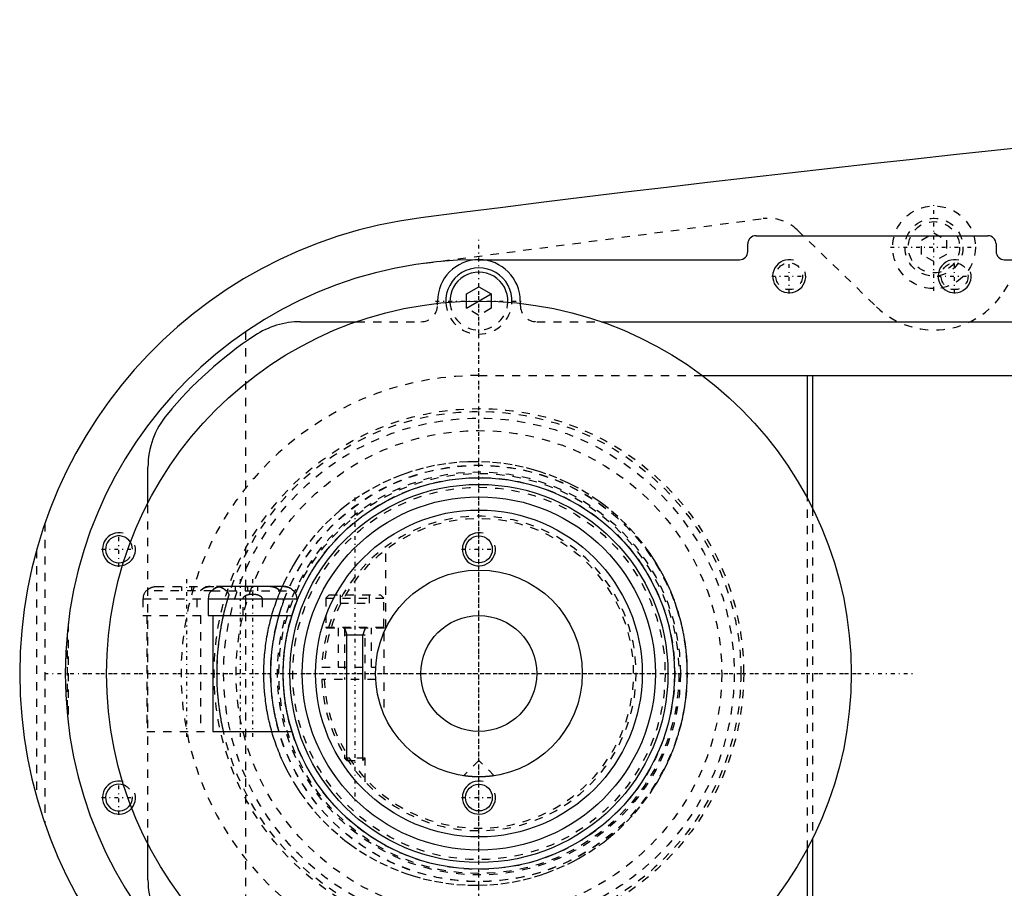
# Model space of a CAD drawing. Extents: x -906 to 181, y -120 to 120.
# Tile 2 of 7: x -906 to -786, y -26 to 79. Entities that reach past the tile are written whole.
import ezdxf

# ---------------------------------------------------------------- set-up
doc = ezdxf.new("R2010")
doc.units = 0
doc.linetypes.add('CENTER', pattern=[1.5, 0.45, -0.5, 0.05, -0.5])
doc.linetypes.add('DASHED', pattern=[2, 1, -1])
for name, color, linetype in [('AM_0', 7, 'CONTINUOUS'), ('AM_10', 7, 'CONTINUOUS'), ('AM_3', 7, 'DASHED'), ('AM_7', 7, 'CENTER')]:
    doc.layers.add(name, color=color, linetype=linetype)

msp = doc.modelspace()

# ---------------------------------------------------------------- linework, layer by layer
at = {"layer": 'AM_0', "color": 7, "linetype": 'CONTINUOUS'}
for p, q in [((-816.5, 52.9), (-788.5, 52.9)), ((-817.5, 51), (-817.5, 51.9)), ((-787.5, 51.9), (-787.5, 51)), ((-850, 50), (-818.5, 50)), ((-786.5, 50), (-680, 50)), ((-851.5, 45.87), (-850, 46.73)), ((-850, 46.73), (-848.5, 45.87)), ((-851.5, 44.97), (-851.5, 45.87)), ((-848.5, 45.87), (-848.5, 44.97)), ((-855, 44.72), (-855, 45)), ((-845, 45), (-845, 44.72)), ((-871.56, 42.5), (-864.79, 42.5)), ((-835.21, 42.5), (-717, 42.5)), ((-823, 36), (-751.33, 36)), ((-810.3, 21.18), (-810.3, 36)), ((-809.7, 36), (-809.7, 20.03)), ((-890, 20.62), (-890, 24.92)), ((-882.26, 10), (-882.34, 10)), ((-882.26, 10), (-882.24, 10.03)), ((-873.58, 10.5), (-881.12, 10.5)), ((-872.36, 10), (-872.44, 10)), ((-882.73, 9), (-882.73, 7)), ((-882.73, 9), (-871.98, 9)), ((-871.98, 8.74), (-871.98, 9)), ((-882.73, 7), (-872.59, 7)), ((-882.15, 7), (-882.15, -7)), ((-882.15, -7), (-872.59, -7)), ((-809.7, -20.03), (-809.7, -36)), ((-890, -24.92), (-890, -20.62)), ((-810.3, -36), (-810.3, -21.18))]:
    msp.add_line(p, q, dxfattribs=at)
for points in [[(-881.12, 10.5, 0), (-881.15, 10.5, 0), (-881.22, 10.5, 0), (-881.29, 10.49, 0), (-881.33, 10.49, 0), (-881.37, 10.48, 0), (-881.44, 10.47, 0), (-881.51, 10.45, 0), (-881.58, 10.43, 0), (-881.65, 10.41, 0), (-881.71, 10.38, 0), (-881.74, 10.37, 0), (-881.77, 10.36, 0), (-881.84, 10.33, 0), (-881.9, 10.29, 0), (-881.96, 10.25, 0), (-882.02, 10.21, 0), (-882.08, 10.17, 0), (-882.11, 10.14, 0), (-882.14, 10.12, 0), (-882.19, 10.07, 0), (-882.24, 10.03, 0), (-882.26, 10, 0)], [(-882.06, 10.19, 0), (-882.04, 10.2, 0), (-881.99, 10.24, 0), (-881.94, 10.27, 0), (-881.92, 10.28, 0), (-881.89, 10.3, 0), (-881.84, 10.32, 0), (-881.79, 10.35, 0), (-881.74, 10.37, 0), (-881.69, 10.39, 0), (-881.64, 10.41, 0), (-881.62, 10.42, 0), (-881.59, 10.43, 0), (-881.54, 10.44, 0), (-881.48, 10.46, 0), (-881.42, 10.47, 0), (-881.37, 10.48, 0), (-881.31, 10.49, 0), (-881.28, 10.49, 0), (-881.26, 10.49, 0), (-881.2, 10.5, 0), (-881.15, 10.5, 0), (-881.12, 10.5, 0)], [(-873.58, 10.5, 0), (-873.55, 10.5, 0), (-873.48, 10.5, 0), (-873.41, 10.49, 0), (-873.37, 10.49, 0), (-873.33, 10.48, 0), (-873.26, 10.47, 0), (-873.19, 10.45, 0), (-873.12, 10.43, 0), (-873.05, 10.41, 0), (-872.99, 10.38, 0), (-872.96, 10.37, 0), (-872.93, 10.36, 0), (-872.86, 10.33, 0), (-872.8, 10.29, 0), (-872.74, 10.25, 0), (-872.68, 10.21, 0), (-872.62, 10.17, 0), (-872.59, 10.14, 0), (-872.56, 10.12, 0), (-872.51, 10.07, 0), (-872.46, 10.03, 0), (-872.44, 10, 0)], [(-872.44, 10, 0), (-872.46, 10.03, 0), (-872.51, 10.07, 0), (-872.56, 10.12, 0), (-872.59, 10.14, 0), (-872.62, 10.17, 0), (-872.68, 10.21, 0), (-872.74, 10.25, 0), (-872.8, 10.29, 0), (-872.86, 10.33, 0), (-872.93, 10.36, 0), (-872.96, 10.37, 0), (-872.99, 10.38, 0), (-873.05, 10.41, 0), (-873.12, 10.43, 0), (-873.19, 10.45, 0), (-873.26, 10.47, 0), (-873.33, 10.48, 0), (-873.37, 10.49, 0), (-873.41, 10.49, 0), (-873.48, 10.5, 0), (-873.55, 10.5, 0), (-873.58, 10.5, 0)], [(-850, -12.5, 0), (-850.01, -12.5, 0), (-850.04, -12.5, 0), (-850.07, -12.5, 0), (-850.08, -12.5, 0), (-850.1, -12.5, 0), (-850.12, -12.5, 0), (-850.15, -12.5, 0), (-850.18, -12.5, 0), (-850.2, -12.5, 0), (-850.23, -12.5, 0), (-850.25, -12.5, 0), (-850.26, -12.5, 0), (-850.29, -12.5, 0), (-850.31, -12.5, 0), (-850.34, -12.5, 0), (-850.37, -12.49, 0), (-850.4, -12.49, 0), (-850.41, -12.49, 0), (-850.42, -12.49, 0), (-850.45, -12.49, 0), (-850.48, -12.49, 0), (-850.49, -12.49, 0), (-850.51, -12.49, 0), (-850.53, -12.49, 0), (-850.56, -12.49, 0), (-850.57, -12.49, 0), (-850.59, -12.49, 0), (-850.61, -12.48, 0), (-850.64, -12.48, 0), (-850.67, -12.48, 0), (-850.69, -12.48, 0), (-850.72, -12.48, 0), (-850.73, -12.48, 0), (-850.74, -12.48, 0), (-850.77, -12.48, 0), (-850.8, -12.47, 0), (-850.82, -12.47, 0), (-850.85, -12.47, 0), (-850.87, -12.47, 0), (-850.88, -12.47, 0), (-850.9, -12.47, 0), (-850.92, -12.47, 0), (-850.94, -12.46, 0), (-850.97, -12.46, 0), (-850.99, -12.46, 0), (-851.01, -12.46, 0), (-851.03, -12.46, 0), (-851.04, -12.46, 0), (-851.06, -12.45, 0), (-851.08, -12.45, 0), (-851.1, -12.45, 0), (-851.13, -12.45, 0), (-851.15, -12.45, 0), (-851.16, -12.45, 0), (-851.17, -12.45, 0), (-851.19, -12.44, 0), (-851.21, -12.44, 0), (-851.23, -12.44, 0), (-851.25, -12.44, 0), (-851.27, -12.44, 0), (-851.28, -12.43, 0), (-851.29, -12.43, 0), (-851.31, -12.43, 0), (-851.33, -12.43, 0), (-851.34, -12.43, 0), (-851.34, -12.43, 0), (-851.36, -12.43, 0), (-851.38, -12.42, 0), (-851.39, -12.42, 0), (-851.4, -12.42, 0), (-851.41, -12.42, 0), (-851.43, -12.42, 0), (-851.45, -12.42, 0), (-851.46, -12.41, 0), (-851.48, -12.41, 0), (-851.49, -12.41, 0), (-851.5, -12.41, 0), (-851.51, -12.41, 0), (-851.53, -12.41, 0), (-851.54, -12.4, 0), (-851.56, -12.4, 0), (-851.57, -12.4, 0), (-851.58, -12.4, 0), (-851.59, -12.4, 0), (-851.6, -12.4, 0), (-851.61, -12.4, 0), (-851.63, -12.39, 0), (-851.64, -12.39, 0), (-851.65, -12.39, 0), (-851.66, -12.39, 0), (-851.67, -12.39, 0), (-851.68, -12.39, 0), (-851.69, -12.39, 0), (-851.7, -12.38, 0), (-851.71, -12.38, 0), (-851.72, -12.38, 0), (-851.73, -12.38, 0), (-851.73, -12.38, 0), (-851.74, -12.38, 0), (-851.75, -12.38, 0), (-851.76, -12.38, 0), (-851.77, -12.37, 0), (-851.78, -12.37, 0), (-851.78, -12.37, 0), (-851.78, -12.37, 0), (-851.79, -12.37, 0), (-851.8, -12.37, 0), (-851.8, -12.37, 0), (-851.81, -12.37, 0), (-851.81, -12.37, 0), (-851.82, -12.37, 0), (-851.82, -12.37, 0), (-851.82, -12.37, 0), (-851.83, -12.37, 0), (-851.83, -12.36, 0), (-851.84, -12.36, 0), (-851.84, -12.36, 0), (-851.84, -12.36, 0), (-851.85, -12.36, 0), (-851.85, -12.36, 0), (-851.85, -12.36, 0), (-851.85, -12.36, 0), (-851.86, -12.36, 0), (-851.86, -12.36, 0), (-851.86, -12.36, 0), (-851.86, -12.36, 0), (-851.86, -12.36, 0), (-851.86, -12.36, 0), (-851.86, -12.36, 0), (-851.86, -12.36, 0)], [(-848.14, -12.36, 0), (-848.14, -12.36, 0), (-848.14, -12.36, 0), (-848.14, -12.36, 0), (-848.14, -12.36, 0), (-848.14, -12.36, 0), (-848.14, -12.36, 0), (-848.14, -12.36, 0), (-848.15, -12.36, 0), (-848.15, -12.36, 0), (-848.15, -12.36, 0), (-848.15, -12.36, 0), (-848.16, -12.36, 0), (-848.16, -12.36, 0), (-848.16, -12.36, 0), (-848.17, -12.36, 0), (-848.17, -12.37, 0), (-848.18, -12.37, 0), (-848.18, -12.37, 0), (-848.18, -12.37, 0), (-848.19, -12.37, 0), (-848.19, -12.37, 0), (-848.2, -12.37, 0), (-848.2, -12.37, 0), (-848.21, -12.37, 0), (-848.22, -12.37, 0), (-848.22, -12.37, 0), (-848.22, -12.37, 0), (-848.23, -12.37, 0), (-848.24, -12.38, 0), (-848.25, -12.38, 0), (-848.26, -12.38, 0), (-848.27, -12.38, 0), (-848.27, -12.38, 0), (-848.28, -12.38, 0), (-848.29, -12.38, 0), (-848.3, -12.38, 0), (-848.31, -12.39, 0), (-848.32, -12.39, 0), (-848.33, -12.39, 0), (-848.34, -12.39, 0), (-848.35, -12.39, 0), (-848.36, -12.39, 0), (-848.37, -12.39, 0), (-848.39, -12.4, 0), (-848.4, -12.4, 0), (-848.41, -12.4, 0), (-848.42, -12.4, 0), (-848.43, -12.4, 0), (-848.44, -12.4, 0), (-848.46, -12.4, 0), (-848.47, -12.41, 0), (-848.49, -12.41, 0), (-848.5, -12.41, 0), (-848.51, -12.41, 0), (-848.52, -12.41, 0), (-848.54, -12.41, 0), (-848.55, -12.42, 0), (-848.57, -12.42, 0), (-848.59, -12.42, 0), (-848.6, -12.42, 0), (-848.61, -12.42, 0), (-848.62, -12.42, 0), (-848.64, -12.43, 0), (-848.66, -12.43, 0), (-848.66, -12.43, 0), (-848.67, -12.43, 0), (-848.69, -12.43, 0), (-848.71, -12.43, 0), (-848.72, -12.43, 0), (-848.73, -12.44, 0), (-848.75, -12.44, 0), (-848.77, -12.44, 0), (-848.79, -12.44, 0), (-848.81, -12.44, 0), (-848.83, -12.45, 0), (-848.84, -12.45, 0), (-848.85, -12.45, 0), (-848.87, -12.45, 0), (-848.9, -12.45, 0), (-848.92, -12.45, 0), (-848.94, -12.45, 0), (-848.96, -12.46, 0), (-848.97, -12.46, 0), (-848.99, -12.46, 0), (-849.01, -12.46, 0), (-849.03, -12.46, 0), (-849.06, -12.46, 0), (-849.08, -12.47, 0), (-849.1, -12.47, 0), (-849.12, -12.47, 0), (-849.13, -12.47, 0), (-849.15, -12.47, 0), (-849.18, -12.47, 0), (-849.2, -12.47, 0), (-849.23, -12.48, 0), (-849.26, -12.48, 0), (-849.27, -12.48, 0), (-849.28, -12.48, 0), (-849.31, -12.48, 0), (-849.33, -12.48, 0), (-849.36, -12.48, 0), (-849.39, -12.48, 0), (-849.41, -12.49, 0), (-849.43, -12.49, 0), (-849.44, -12.49, 0), (-849.47, -12.49, 0), (-849.49, -12.49, 0), (-849.51, -12.49, 0), (-849.52, -12.49, 0), (-849.55, -12.49, 0), (-849.58, -12.49, 0), (-849.59, -12.49, 0), (-849.6, -12.49, 0), (-849.63, -12.49, 0), (-849.66, -12.5, 0), (-849.69, -12.5, 0), (-849.71, -12.5, 0), (-849.74, -12.5, 0), (-849.75, -12.5, 0), (-849.77, -12.5, 0), (-849.8, -12.5, 0), (-849.82, -12.5, 0), (-849.85, -12.5, 0), (-849.88, -12.5, 0), (-849.9, -12.5, 0), (-849.92, -12.5, 0), (-849.93, -12.5, 0), (-849.96, -12.5, 0), (-849.99, -12.5, 0), (-850, -12.5, 0)]]:
    msp.add_polyline3d(points, dxfattribs=at)
for centre, radius in [((-850, 0), 45), ((-850, 0), 23.65), ((-850, 0), 22.85), ((-850, 0), 21.35), ((-850, 0), 19.75), ((-850, 15), 1.62), ((-850, 0), 12.5), ((-850, 0), 7), ((-850, -15), 1.62)]:
    msp.add_circle(centre, radius, dxfattribs=at)
for centre, radius, start, end in [((-473.05, -2920.27), 3000, 91.26165, 97.35313), ((-850, 0), 55.5, 97.2532, 262.7468), ((-816.5, 51.9), 1, 90, 180), ((-788.5, 51.9), 1, 0, 90), ((-850, 0), 50, 90, 270), ((-850, 45), 5, 0, 180), ((-818.5, 51), 1, 270, 0), ((-786.5, 51), 1, 180, 270), ((-850, 45), 4, 357.4527, 182.5473), ((-850, 45), 3.5, 357.7713, 182.2287), ((-871.56, 32.5), 10, 90, 123.5573), ((-850, 0), 49, 123.5573, 140.2849), ((-880, 24.92), 10, 140.2849, 180), ((-893.5, 15), 1.62, 31.4794, 290.4694), ((-881.22, 9), 1.5, 138.1897, 180), ((-873.48, 9), 1.5, 0, 41.8103), ((-893.5, -15), 1.62, 69.5306, 328.5206), ((-880, -24.92), 10, 180, 219.7151)]:
    msp.add_arc(centre, radius, start, end, dxfattribs=at)
at = {"layer": 'AM_10', "color": 7, "linetype": 'CONTINUOUS'}
for p, q in [((-851.5, 44.13), (-848.5, 45.87)), ((-866.25, 5.5), (-865.97, 4.65)), ((-863.75, 5.5), (-864.03, 4.65)), ((-866.25, 4.65), (-863.75, 4.65)), ((-865.97, -10.5), (-865.97, 4.65)), ((-864.03, -10.5), (-864.03, 4.65))]:
    msp.add_line(p, q, dxfattribs=at)
for centre in [(-812.5, 48), (-792.5, 48), (-893.5, 15), (-850, 15), (-893.5, -15), (-850, -15)]:
    msp.add_arc(centre, 2, 75, 15, dxfattribs=at)
at = {"layer": 'AM_3', "color": 6, "linetype": 'DASHED'}
for p, q in [((-786.56, 46.13), (-779.22, 57.68)), ((-856.53, 49.57), (-815.65, 54.96)), ((-811.52, 53.59), (-801.96, 44.32)), ((-796.5, 52.37), (-795, 53.23)), ((-796.5, 50.63), (-796.5, 52.37)), ((-795, 53.23), (-793.5, 52.37)), ((-793.5, 52.37), (-793.5, 50.63)), ((-795, 49.77), (-796.5, 50.63)), ((-793.5, 50.63), (-795, 49.77)), ((-855, 44.5), (-855, 44.72)), ((-851.5, 44.13), (-851.5, 44.97)), ((-850, 43.27), (-851.5, 44.13)), ((-848.5, 44.13), (-850, 43.27)), ((-848.5, 44.97), (-848.5, 44.13)), ((-845, 44.72), (-845, 44.5)), ((-864.79, 42.5), (-857, 42.5)), ((-843, 42.5), (-835.21, 42.5)), ((-878.19, 41.3), (-878.19, -41.3)), ((-850, 36), (-823, 36)), ((-890, -20.62), (-890, 20.62)), ((-810.3, -21.18), (-810.3, 21.18)), ((-809.7, 20.03), (-809.7, -20.03)), ((-902.45, 18.15), (-902.45, -18.15)), ((-903.45, 14.95), (-903.45, -14.95)), ((-861.25, 5.5), (-861.25, 15.31)), ((-882.26, 10), (-890.22, 10)), ((-889.03, 10.5), (-881.67, 10.5)), ((-885.95, 10.5), (-885.95, 10)), ((-884.75, 10.5), (-884.75, 10)), ((-882.53, 10.5), (-882.49, 10.5)), ((-882.49, 10.5), (-882.53, 10.5)), ((-882.26, 10), (-872.44, 10)), ((-881.12, 10.5), (-881.71, 10.5)), ((-879.45, 10.5), (-879.45, 10)), ((-878.25, 10.5), (-878.25, 10)), ((-877.95, 10.5), (-877.95, 10)), ((-876.75, 10.5), (-876.75, 10)), ((-875.21, 10.5), (-875.17, 10.5)), ((-875.21, 10.5), (-875.17, 10.5)), ((-890.6, 9), (-890.6, 7)), ((-890.6, 9), (-882.73, 9)), ((-884.1, 9), (-884.1, 7)), ((-880.34, 9), (-880.19, 9.51)), ((-878.5, 7), (-878.5, 9)), ((-876.2, 9), (-876.2, 7)), ((-873.6, 8.69), (-873.6, 9)), ((-868.1, 9.5), (-868.5, 9.1)), ((-868.5, 9.1), (-868.5, 5.6)), ((-868.5, 9.1), (-861.5, 9.1)), ((-868.1, 9.5), (-861.9, 9.5)), ((-866.75, 9.5), (-866.75, 8.5)), ((-866.75, 8.5), (-863.25, 8.5)), ((-865, 9.5), (-865, 8.5)), ((-863.25, 9.5), (-863.25, 8.5)), ((-861.5, 9.1), (-861.9, 9.5)), ((-861.5, 5.6), (-861.5, 9.1)), ((-899.63, 6.05), (-899.63, -6.05)), ((-890.6, 7), (-882.73, 7)), ((-890.15, 7), (-890.15, -7)), ((-883.65, 7), (-883.65, -7)), ((-868.5, 5.6), (-861.5, 5.6)), ((-868.4, 5.5), (-861.25, 5.5)), ((-867, 5.5), (-867, 0.75)), ((-866.25, 5.5), (-866.25, -0.75)), ((-863.75, -0.75), (-863.75, 5.5)), ((-863, 0.75), (-863, 5.5)), ((-861.5, 4.9), (-861.5, -4.9)), ((-899.77, 4.76), (-899.77, -4.76)), ((-868.99, 0.75), (-862.48, 0.75)), ((-862.48, -0.75), (-868.99, -0.75)), ((-890.15, -7), (-882.15, -7)), ((-866.25, -9.85), (-866.25, -10.22)), ((-866.25, -10.22), (-865.97, -10.5)), ((-863.75, -10.22), (-866.25, -10.22)), ((-865.97, -10.5), (-864.03, -10.5)), ((-864.03, -10.5), (-863.75, -10.22)), ((-863.75, -13.11), (-863.75, -10.22)), ((-850, -10.5), (-851.86, -12.36)), ((-848.14, -12.36), (-850, -10.5))]:
    msp.add_line(p, q, dxfattribs=at)
for points in [[(-824.81, 0, 0), (-824.81, 0.13, 0), (-824.81, 0.4, 0), (-824.82, 0.66, 0), (-824.82, 0.8, 0), (-824.83, 0.93, 0), (-824.84, 1.2, 0), (-824.85, 1.47, 0), (-824.87, 1.74, 0), (-824.89, 2.01, 0), (-824.91, 2.28, 0), (-824.92, 2.41, 0), (-824.94, 2.55, 0), (-824.97, 2.82, 0), (-825, 3.09, 0), (-825.03, 3.36, 0), (-825.07, 3.63, 0), (-825.11, 3.9, 0), (-825.13, 4.03, 0), (-825.15, 4.17, 0), (-825.2, 4.44, 0), (-825.25, 4.7, 0), (-825.27, 4.84, 0), (-825.3, 4.97, 0), (-825.35, 5.24, 0), (-825.41, 5.51, 0), (-825.44, 5.64, 0), (-825.47, 5.78, 0), (-825.53, 6.05, 0), (-825.6, 6.31, 0), (-825.67, 6.58, 0), (-825.74, 6.84, 0), (-825.82, 7.11, 0), (-825.86, 7.24, 0), (-825.89, 7.37, 0), (-825.98, 7.63, 0), (-826.06, 7.89, 0), (-826.14, 8.15, 0), (-826.23, 8.41, 0), (-826.32, 8.67, 0), (-826.37, 8.8, 0), (-826.42, 8.93, 0), (-826.52, 9.18, 0), (-826.61, 9.44, 0), (-826.72, 9.69, 0), (-826.82, 9.94, 0), (-826.93, 10.19, 0), (-826.98, 10.32, 0), (-827.04, 10.44, 0), (-827.15, 10.69, 0), (-827.26, 10.93, 0), (-827.68, 11.78, 0), (-828.46, 13.17, 0), (-828.88, 13.84, 0), (-829.31, 14.49, 0), (-830.22, 15.73, 0), (-831.17, 16.88, 0), (-832.17, 17.95, 0), (-833.22, 18.96, 0), (-834.34, 19.92, 0), (-834.91, 20.37, 0), (-835.5, 20.8, 0), (-836.72, 21.62, 0), (-837.97, 22.37, 0), (-838.61, 22.71, 0), (-839.26, 23.04, 0), (-840.58, 23.63, 0), (-841.92, 24.14, 0), (-842.6, 24.37, 0), (-843.27, 24.58, 0), (-844.64, 24.93, 0), (-846, 25.21, 0), (-847.35, 25.41, 0), (-848.69, 25.54, 0), (-850.01, 25.59, 0), (-850.67, 25.59, 0), (-851.33, 25.58, 0), (-852.66, 25.5, 0), (-854.01, 25.34, 0), (-855.36, 25.11, 0), (-856.72, 24.81, 0), (-858.06, 24.43, 0), (-858.73, 24.21, 0), (-859.39, 23.98, 0), (-860.7, 23.44, 0), (-861.98, 22.84, 0), (-863.24, 22.16, 0), (-864.45, 21.42, 0), (-865.62, 20.6, 0), (-866.19, 20.17, 0), (-866.75, 19.72, 0), (-867.82, 18.78, 0), (-868.84, 17.79, 0), (-869.81, 16.73, 0), (-870.74, 15.59, 0), (-871.63, 14.36, 0), (-872.05, 13.72, 0), (-872.46, 13.05, 0), (-873.22, 11.67, 0), (-873.63, 10.84, 0), (-873.74, 10.6, 0), (-873.85, 10.35, 0), (-873.9, 10.23, 0), (-873.96, 10.11, 0), (-874.06, 9.86, 0), (-874.16, 9.61, 0), (-874.26, 9.36, 0), (-874.36, 9.11, 0), (-874.46, 8.86, 0), (-874.5, 8.73, 0), (-874.55, 8.61, 0), (-874.64, 8.35, 0), (-874.72, 8.1, 0), (-874.81, 7.84, 0), (-874.89, 7.58, 0), (-874.97, 7.32, 0), (-875.01, 7.19, 0), (-875.05, 7.06, 0), (-875.12, 6.8, 0), (-875.19, 6.54, 0), (-875.26, 6.27, 0), (-875.32, 6.01, 0), (-875.39, 5.75, 0), (-875.42, 5.61, 0), (-875.45, 5.48, 0), (-875.5, 5.22, 0), (-875.56, 4.95, 0), (-875.58, 4.82, 0), (-875.61, 4.68, 0), (-875.66, 4.42, 0), (-875.7, 4.15, 0), (-875.72, 4.01, 0), (-875.74, 3.88, 0), (-875.78, 3.61, 0), (-875.82, 3.34, 0), (-875.85, 3.08, 0), (-875.89, 2.81, 0), (-875.91, 2.54, 0), (-875.93, 2.4, 0), (-875.94, 2.27, 0), (-875.96, 2, 0), (-875.98, 1.73, 0), (-876, 1.47, 0), (-876.01, 1.2, 0), (-876.02, 0.93, 0), (-876.03, 0.8, 0), (-876.03, 0.66, 0), (-876.04, 0.4, 0), (-876.04, 0.13, 0), (-876.04, 0, 0), (-876.04, -0.13, 0), (-876.04, -0.4, 0), (-876.03, -0.66, 0), (-876.03, -0.8, 0), (-876.02, -0.93, 0), (-876.01, -1.2, 0), (-876, -1.47, 0), (-875.98, -1.73, 0), (-875.96, -2, 0), (-875.94, -2.27, 0), (-875.93, -2.4, 0), (-875.91, -2.54, 0), (-875.89, -2.81, 0), (-875.85, -3.08, 0), (-875.82, -3.34, 0), (-875.78, -3.61, 0), (-875.74, -3.88, 0), (-875.72, -4.01, 0), (-875.7, -4.15, 0), (-875.66, -4.42, 0), (-875.61, -4.68, 0), (-875.58, -4.82, 0), (-875.56, -4.95, 0), (-875.5, -5.22, 0), (-875.45, -5.48, 0), (-875.42, -5.61, 0), (-875.39, -5.75, 0), (-875.32, -6.01, 0), (-875.26, -6.27, 0), (-875.19, -6.54, 0), (-875.12, -6.8, 0), (-875.05, -7.06, 0), (-875.01, -7.19, 0), (-874.97, -7.32, 0), (-874.89, -7.58, 0), (-874.81, -7.84, 0), (-874.72, -8.1, 0), (-874.64, -8.35, 0), (-874.55, -8.61, 0), (-874.5, -8.73, 0), (-874.46, -8.86, 0), (-874.36, -9.11, 0), (-874.26, -9.36, 0), (-874.16, -9.61, 0), (-874.06, -9.86, 0), (-873.96, -10.11, 0), (-873.9, -10.23, 0), (-873.85, -10.35, 0), (-873.74, -10.6, 0), (-873.63, -10.84, 0), (-873.22, -11.67, 0), (-872.46, -13.05, 0), (-872.05, -13.72, 0), (-871.63, -14.36, 0), (-870.74, -15.59, 0), (-869.81, -16.73, 0), (-868.84, -17.79, 0), (-867.82, -18.78, 0), (-866.75, -19.72, 0), (-866.19, -20.17, 0), (-865.62, -20.6, 0), (-864.45, -21.42, 0), (-863.24, -22.16, 0), (-861.98, -22.84, 0), (-860.7, -23.44, 0), (-859.39, -23.98, 0), (-858.73, -24.21, 0), (-858.06, -24.43, 0), (-856.72, -24.81, 0), (-855.36, -25.11, 0), (-854.01, -25.34, 0), (-852.66, -25.5, 0), (-851.33, -25.58, 0), (-850.67, -25.59, 0), (-850.01, -25.59, 0), (-848.69, -25.54, 0), (-847.35, -25.41, 0), (-846, -25.21, 0), (-844.64, -24.93, 0), (-843.27, -24.58, 0), (-842.6, -24.37, 0), (-841.92, -24.14, 0), (-840.58, -23.63, 0), (-839.26, -23.04, 0), (-838.61, -22.71, 0), (-837.97, -22.37, 0), (-836.72, -21.62, 0), (-835.5, -20.8, 0), (-834.91, -20.37, 0), (-834.34, -19.92, 0), (-833.22, -18.96, 0), (-832.17, -17.95, 0), (-831.17, -16.88, 0), (-830.22, -15.73, 0), (-829.31, -14.49, 0), (-828.88, -13.84, 0), (-828.46, -13.17, 0), (-827.68, -11.78, 0), (-827.26, -10.93, 0), (-827.15, -10.69, 0), (-827.04, -10.44, 0), (-826.98, -10.32, 0), (-826.93, -10.19, 0), (-826.82, -9.94, 0), (-826.72, -9.69, 0), (-826.61, -9.44, 0), (-826.52, -9.18, 0), (-826.42, -8.93, 0), (-826.37, -8.8, 0), (-826.32, -8.67, 0), (-826.23, -8.41, 0), (-826.14, -8.15, 0), (-826.06, -7.89, 0), (-825.98, -7.63, 0), (-825.89, -7.37, 0), (-825.86, -7.24, 0), (-825.82, -7.11, 0), (-825.74, -6.84, 0), (-825.67, -6.58, 0), (-825.6, -6.31, 0), (-825.53, -6.05, 0), (-825.47, -5.78, 0), (-825.44, -5.64, 0), (-825.41, -5.51, 0), (-825.35, -5.24, 0), (-825.3, -4.97, 0), (-825.27, -4.84, 0), (-825.25, -4.7, 0), (-825.2, -4.44, 0), (-825.15, -4.17, 0), (-825.13, -4.03, 0), (-825.11, -3.9, 0), (-825.07, -3.63, 0), (-825.03, -3.36, 0), (-825, -3.09, 0), (-824.97, -2.82, 0), (-824.94, -2.55, 0), (-824.92, -2.41, 0), (-824.91, -2.28, 0), (-824.89, -2.01, 0), (-824.87, -1.74, 0), (-824.85, -1.47, 0), (-824.84, -1.2, 0), (-824.83, -0.93, 0), (-824.82, -0.8, 0), (-824.82, -0.66, 0), (-824.81, -0.4, 0), (-824.81, -0.13, 0), (-824.81, 0, 0)], [(-890.13, 10, 0), (-890.12, 10.02, 0), (-890.08, 10.05, 0), (-890.05, 10.09, 0), (-890.03, 10.1, 0), (-890.01, 10.12, 0), (-889.97, 10.15, 0), (-889.93, 10.19, 0), (-889.89, 10.22, 0), (-889.84, 10.25, 0), (-889.8, 10.28, 0), (-889.78, 10.29, 0), (-889.75, 10.3, 0), (-889.71, 10.33, 0), (-889.66, 10.35, 0), (-889.62, 10.37, 0), (-889.57, 10.39, 0), (-889.52, 10.41, 0), (-889.5, 10.42, 0), (-889.48, 10.42, 0), (-889.43, 10.44, 0), (-889.38, 10.45, 0), (-889.35, 10.46, 0)], [(-889.35, 10.46, 0), (-889.34, 10.46, 0), (-889.32, 10.46, 0), (-889.31, 10.47, 0), (-889.3, 10.47, 0), (-889.29, 10.47, 0), (-889.27, 10.48, 0), (-889.25, 10.48, 0), (-889.19, 10.49, 0), (-889.08, 10.5, 0), (-889.03, 10.5, 0)], [(-883.63, 10, 0), (-883.61, 10.02, 0), (-883.56, 10.07, 0), (-883.51, 10.12, 0), (-883.49, 10.14, 0), (-883.46, 10.16, 0), (-883.41, 10.2, 0), (-883.35, 10.25, 0), (-883.29, 10.28, 0), (-883.23, 10.32, 0), (-883.16, 10.35, 0), (-883.13, 10.36, 0), (-883.1, 10.38, 0), (-883.04, 10.4, 0), (-882.98, 10.42, 0), (-882.91, 10.44, 0), (-882.84, 10.46, 0), (-882.77, 10.47, 0), (-882.74, 10.48, 0), (-882.7, 10.49, 0), (-882.63, 10.49, 0), (-882.56, 10.5, 0), (-882.53, 10.5, 0)], [(-882.49, 10.5, 0), (-882.52, 10.5, 0), (-882.59, 10.5, 0), (-882.67, 10.49, 0), (-882.7, 10.49, 0), (-882.74, 10.48, 0), (-882.81, 10.47, 0), (-882.88, 10.45, 0), (-882.95, 10.43, 0), (-883.02, 10.41, 0), (-883.08, 10.38, 0), (-883.12, 10.37, 0), (-883.15, 10.36, 0), (-883.21, 10.33, 0), (-883.27, 10.29, 0), (-883.34, 10.25, 0), (-883.4, 10.21, 0), (-883.46, 10.17, 0), (-883.48, 10.14, 0), (-883.51, 10.12, 0), (-883.56, 10.07, 0), (-883.61, 10.03, 0), (-883.63, 10, 0)], [(-883.63, 10, 0), (-883.61, 10.02, 0), (-883.56, 10.07, 0), (-883.51, 10.12, 0), (-883.49, 10.14, 0), (-883.46, 10.16, 0), (-883.41, 10.2, 0), (-883.35, 10.25, 0), (-883.29, 10.28, 0), (-883.23, 10.32, 0), (-883.16, 10.35, 0), (-883.13, 10.36, 0), (-883.1, 10.38, 0), (-883.04, 10.4, 0), (-882.98, 10.42, 0), (-882.91, 10.44, 0), (-882.84, 10.46, 0), (-882.77, 10.47, 0), (-882.74, 10.48, 0), (-882.7, 10.49, 0), (-882.63, 10.49, 0), (-882.56, 10.5, 0), (-882.53, 10.5, 0)], [(-883.36, 10.23, 0), (-883.37, 10.23, 0), (-883.39, 10.22, 0), (-883.41, 10.2, 0), (-883.41, 10.2, 0), (-883.42, 10.19, 0), (-883.44, 10.18, 0), (-883.45, 10.17, 0), (-883.47, 10.15, 0), (-883.49, 10.14, 0), (-883.5, 10.13, 0), (-883.51, 10.12, 0), (-883.52, 10.12, 0), (-883.53, 10.1, 0), (-883.55, 10.09, 0), (-883.56, 10.08, 0), (-883.57, 10.06, 0), (-883.59, 10.05, 0), (-883.59, 10.04, 0), (-883.6, 10.04, 0), (-883.61, 10.02, 0), (-883.63, 10.01, 0), (-883.63, 10, 0)], [(-882.85, 10.46, 0), (-882.87, 10.45, 0), (-882.9, 10.45, 0), (-882.93, 10.44, 0), (-882.94, 10.43, 0), (-882.96, 10.43, 0), (-882.99, 10.42, 0), (-883.02, 10.41, 0), (-883.05, 10.4, 0), (-883.07, 10.39, 0), (-883.1, 10.38, 0), (-883.12, 10.37, 0), (-883.13, 10.36, 0), (-883.16, 10.35, 0), (-883.18, 10.34, 0), (-883.21, 10.32, 0), (-883.24, 10.31, 0), (-883.27, 10.29, 0), (-883.28, 10.29, 0), (-883.3, 10.28, 0), (-883.32, 10.26, 0), (-883.35, 10.24, 0), (-883.36, 10.23, 0)], [(-882.53, 10.5, 0), (-882.58, 10.5, 0), (-882.69, 10.49, 0), (-882.75, 10.48, 0), (-882.77, 10.48, 0), (-882.79, 10.47, 0), (-882.8, 10.47, 0), (-882.81, 10.47, 0), (-882.82, 10.46, 0), (-882.84, 10.46, 0), (-882.85, 10.46, 0)], [(-882.24, 10.03, 0), (-882.21, 10.06, 0), (-882.15, 10.11, 0), (-882.09, 10.16, 0), (-882.06, 10.19, 0)], [(-881.41, 10.47, 0), (-881.46, 10.48, 0), (-881.56, 10.49, 0), (-881.66, 10.5, 0), (-881.71, 10.5, 0)], [(-881.67, 10.5, 0), (-881.63, 10.5, 0), (-881.54, 10.49, 0), (-881.46, 10.48, 0), (-881.41, 10.47, 0)], [(-881.41, 10.47, 0), (-881.4, 10.47, 0), (-881.38, 10.47, 0), (-881.36, 10.46, 0), (-881.35, 10.46, 0)], [(-880.57, 10, 0), (-880.58, 10.02, 0), (-880.62, 10.06, 0), (-880.66, 10.09, 0), (-880.68, 10.11, 0), (-880.7, 10.13, 0), (-880.74, 10.16, 0), (-880.79, 10.2, 0), (-880.83, 10.23, 0), (-880.88, 10.26, 0), (-880.93, 10.29, 0), (-880.95, 10.31, 0), (-880.98, 10.32, 0), (-881.03, 10.34, 0), (-881.08, 10.37, 0), (-881.12, 10.39, 0), (-881.17, 10.41, 0), (-881.22, 10.42, 0), (-881.25, 10.43, 0), (-881.28, 10.44, 0), (-881.33, 10.45, 0), (-881.39, 10.47, 0), (-881.41, 10.47, 0)], [(-881.35, 10.46, 0), (-881.34, 10.46, 0), (-881.31, 10.45, 0), (-881.28, 10.44, 0), (-881.27, 10.44, 0), (-881.26, 10.43, 0), (-881.23, 10.43, 0), (-881.21, 10.42, 0), (-881.18, 10.41, 0), (-881.16, 10.4, 0), (-881.13, 10.39, 0), (-881.12, 10.39, 0), (-881.11, 10.38, 0), (-881.08, 10.37, 0), (-881.06, 10.36, 0), (-881.04, 10.35, 0), (-881.01, 10.34, 0), (-880.99, 10.33, 0), (-880.98, 10.32, 0), (-880.97, 10.31, 0), (-880.94, 10.3, 0), (-880.92, 10.29, 0), (-880.91, 10.28, 0)], [(-880.91, 10.28, 0), (-880.9, 10.27, 0), (-880.87, 10.26, 0), (-880.85, 10.25, 0), (-880.84, 10.24, 0), (-880.83, 10.23, 0), (-880.81, 10.22, 0), (-880.79, 10.2, 0), (-880.77, 10.19, 0), (-880.75, 10.17, 0), (-880.73, 10.16, 0), (-880.72, 10.15, 0), (-880.71, 10.14, 0), (-880.69, 10.12, 0), (-880.68, 10.11, 0), (-880.66, 10.09, 0), (-880.64, 10.08, 0), (-880.62, 10.06, 0), (-880.62, 10.05, 0), (-880.61, 10.04, 0), (-880.59, 10.03, 0), (-880.57, 10.01, 0), (-880.57, 10, 0)], [(-878.5, 9, 0), (-878.5, 9, 0), (-878.5, 9.01, 0), (-878.5, 9.01, 0), (-878.5, 9.01, 0), (-878.5, 9.01, 0), (-878.5, 9.02, 0), (-878.5, 9.02, 0), (-878.5, 9.03, 0), (-878.5, 9.03, 0), (-878.5, 9.04, 0), (-878.5, 9.04, 0), (-878.5, 9.04, 0), (-878.5, 9.05, 0), (-878.5, 9.05, 0), (-878.5, 9.05, 0), (-878.5, 9.06, 0), (-878.5, 9.06, 0), (-878.5, 9.07, 0), (-878.5, 9.07, 0), (-878.49, 9.07, 0), (-878.49, 9.08, 0), (-878.49, 9.08, 0), (-878.49, 9.08, 0), (-878.49, 9.08, 0), (-878.49, 9.09, 0), (-878.49, 9.09, 0), (-878.49, 9.09, 0), (-878.49, 9.1, 0), (-878.49, 9.1, 0), (-878.48, 9.12, 0), (-878.47, 9.14, 0), (-878.46, 9.16, 0), (-878.45, 9.19, 0), (-878.43, 9.21, 0), (-878.42, 9.22, 0), (-878.42, 9.23, 0), (-878.4, 9.25, 0), (-878.38, 9.27, 0), (-878.37, 9.29, 0), (-878.35, 9.3, 0), (-878.33, 9.32, 0), (-878.32, 9.33, 0), (-878.3, 9.34, 0), (-878.28, 9.36, 0), (-878.26, 9.37, 0), (-878.25, 9.38, 0), (-878.24, 9.39, 0), (-878.22, 9.4, 0), (-878.19, 9.41, 0), (-878.18, 9.42, 0), (-878.17, 9.42, 0), (-878.15, 9.43, 0), (-878.13, 9.45, 0), (-878.1, 9.46, 0), (-878.08, 9.47, 0), (-878.06, 9.48, 0), (-878.05, 9.48, 0), (-878.03, 9.49, 0), (-878.01, 9.49, 0), (-877.98, 9.5, 0), (-877.96, 9.51, 0), (-877.93, 9.52, 0), (-877.91, 9.53, 0), (-877.9, 9.53, 0), (-877.88, 9.53, 0), (-877.86, 9.54, 0), (-877.83, 9.55, 0), (-877.81, 9.55, 0), (-877.78, 9.56, 0), (-877.75, 9.56, 0), (-877.74, 9.57, 0), (-877.73, 9.57, 0), (-877.7, 9.57, 0), (-877.67, 9.58, 0), (-877.65, 9.58, 0), (-877.62, 9.58, 0), (-877.59, 9.59, 0), (-877.58, 9.59, 0), (-877.57, 9.59, 0), (-877.54, 9.59, 0), (-877.52, 9.59, 0), (-877.43, 9.6, 0), (-877.35, 9.6, 0), (-877.27, 9.6, 0), (-877.18, 9.59, 0), (-877.16, 9.59, 0), (-877.13, 9.59, 0), (-877.12, 9.59, 0), (-877.11, 9.59, 0), (-877.08, 9.58, 0), (-877.05, 9.58, 0), (-877.03, 9.58, 0), (-877, 9.57, 0), (-876.97, 9.57, 0), (-876.96, 9.57, 0), (-876.95, 9.56, 0), (-876.92, 9.56, 0), (-876.89, 9.55, 0), (-876.87, 9.55, 0), (-876.84, 9.54, 0), (-876.82, 9.53, 0), (-876.8, 9.53, 0), (-876.79, 9.53, 0), (-876.77, 9.52, 0), (-876.74, 9.51, 0), (-876.72, 9.5, 0), (-876.69, 9.49, 0), (-876.67, 9.49, 0), (-876.65, 9.48, 0), (-876.64, 9.48, 0), (-876.62, 9.47, 0), (-876.6, 9.46, 0), (-876.57, 9.45, 0), (-876.55, 9.43, 0), (-876.53, 9.42, 0), (-876.52, 9.42, 0), (-876.51, 9.41, 0), (-876.48, 9.4, 0), (-876.46, 9.39, 0), (-876.45, 9.38, 0), (-876.44, 9.37, 0), (-876.42, 9.36, 0), (-876.4, 9.34, 0), (-876.38, 9.33, 0), (-876.37, 9.32, 0), (-876.35, 9.3, 0), (-876.33, 9.29, 0), (-876.32, 9.27, 0), (-876.3, 9.25, 0), (-876.28, 9.23, 0), (-876.28, 9.22, 0), (-876.27, 9.21, 0), (-876.25, 9.19, 0), (-876.24, 9.16, 0), (-876.23, 9.14, 0), (-876.22, 9.13, 0), (-876.22, 9.12, 0), (-876.22, 9.12, 0), (-876.22, 9.12, 0), (-876.22, 9.11, 0), (-876.22, 9.11, 0), (-876.22, 9.11, 0), (-876.21, 9.1, 0), (-876.21, 9.1, 0), (-876.21, 9.09, 0), (-876.21, 9.09, 0), (-876.21, 9.09, 0), (-876.21, 9.08, 0), (-876.21, 9.08, 0), (-876.21, 9.08, 0), (-876.21, 9.08, 0), (-876.21, 9.07, 0), (-876.2, 9.07, 0), (-876.2, 9.07, 0), (-876.2, 9.06, 0), (-876.2, 9.06, 0), (-876.2, 9.05, 0), (-876.2, 9.05, 0), (-876.2, 9.05, 0), (-876.2, 9.04, 0), (-876.2, 9.04, 0), (-876.2, 9.04, 0), (-876.2, 9.03, 0), (-876.2, 9.03, 0), (-876.2, 9.02, 0), (-876.2, 9.02, 0), (-876.2, 9.01, 0), (-876.2, 9.01, 0), (-876.2, 9.01, 0), (-876.2, 9.01, 0), (-876.2, 9, 0), (-876.2, 9, 0)], [(-874.07, 10, 0), (-874.09, 10.03, 0), (-874.14, 10.07, 0), (-874.19, 10.12, 0), (-874.22, 10.14, 0), (-874.24, 10.17, 0), (-874.3, 10.21, 0), (-874.36, 10.25, 0), (-874.43, 10.29, 0), (-874.49, 10.33, 0), (-874.55, 10.36, 0), (-874.58, 10.37, 0), (-874.62, 10.38, 0), (-874.68, 10.41, 0), (-874.75, 10.43, 0), (-874.82, 10.45, 0), (-874.89, 10.47, 0), (-874.96, 10.48, 0), (-875, 10.49, 0), (-875.03, 10.49, 0), (-875.11, 10.5, 0), (-875.18, 10.5, 0), (-875.21, 10.5, 0)], [(-875.17, 10.5, 0), (-875.12, 10.5, 0), (-875.01, 10.49, 0), (-874.95, 10.48, 0), (-874.93, 10.48, 0), (-874.91, 10.47, 0), (-874.9, 10.47, 0), (-874.89, 10.47, 0), (-874.88, 10.46, 0), (-874.86, 10.46, 0), (-874.85, 10.46, 0)], [(-874.85, 10.46, 0), (-874.86, 10.46, 0), (-874.88, 10.46, 0), (-874.89, 10.47, 0), (-874.9, 10.47, 0), (-874.91, 10.47, 0), (-874.93, 10.48, 0), (-874.95, 10.48, 0), (-875.01, 10.49, 0), (-875.12, 10.5, 0), (-875.17, 10.5, 0)], [(-874.85, 10.46, 0), (-874.82, 10.45, 0), (-874.77, 10.44, 0), (-874.72, 10.42, 0), (-874.7, 10.42, 0), (-874.68, 10.41, 0), (-874.63, 10.39, 0), (-874.58, 10.37, 0), (-874.54, 10.35, 0), (-874.49, 10.33, 0), (-874.45, 10.3, 0), (-874.42, 10.29, 0), (-874.4, 10.28, 0), (-874.36, 10.25, 0), (-874.31, 10.22, 0), (-874.27, 10.19, 0), (-874.23, 10.15, 0), (-874.19, 10.12, 0), (-874.17, 10.1, 0), (-874.15, 10.09, 0), (-874.12, 10.05, 0), (-874.08, 10.02, 0), (-874.07, 10, 0)], [(-874.85, 10.46, 0), (-874.84, 10.46, 0), (-874.81, 10.45, 0), (-874.78, 10.44, 0), (-874.77, 10.44, 0), (-874.76, 10.43, 0), (-874.73, 10.43, 0), (-874.71, 10.42, 0), (-874.68, 10.41, 0), (-874.66, 10.4, 0), (-874.63, 10.39, 0), (-874.62, 10.39, 0), (-874.61, 10.38, 0), (-874.58, 10.37, 0), (-874.56, 10.36, 0), (-874.54, 10.35, 0), (-874.51, 10.34, 0), (-874.49, 10.33, 0), (-874.48, 10.32, 0), (-874.47, 10.31, 0), (-874.44, 10.3, 0), (-874.42, 10.29, 0), (-874.41, 10.28, 0)], [(-874.07, 10, 0), (-874.08, 10.02, 0), (-874.12, 10.05, 0), (-874.15, 10.09, 0), (-874.17, 10.1, 0), (-874.19, 10.12, 0), (-874.23, 10.15, 0), (-874.27, 10.19, 0), (-874.31, 10.22, 0), (-874.36, 10.25, 0), (-874.4, 10.28, 0), (-874.42, 10.29, 0), (-874.45, 10.3, 0), (-874.49, 10.33, 0), (-874.54, 10.35, 0), (-874.58, 10.37, 0), (-874.63, 10.39, 0), (-874.68, 10.41, 0), (-874.7, 10.42, 0), (-874.72, 10.42, 0), (-874.77, 10.44, 0), (-874.82, 10.45, 0), (-874.85, 10.46, 0)], [(-874.41, 10.28, 0), (-874.4, 10.27, 0), (-874.38, 10.26, 0), (-874.36, 10.25, 0), (-874.35, 10.25, 0), (-874.35, 10.24, 0), (-874.33, 10.23, 0), (-874.31, 10.22, 0), (-874.29, 10.2, 0), (-874.28, 10.19, 0), (-874.26, 10.18, 0), (-874.25, 10.17, 0), (-874.25, 10.17, 0), (-874.23, 10.15, 0), (-874.21, 10.14, 0), (-874.2, 10.13, 0), (-874.18, 10.12, 0), (-874.17, 10.1, 0), (-874.16, 10.1, 0), (-874.15, 10.09, 0), (-874.14, 10.08, 0), (-874.13, 10.06, 0), (-874.12, 10.06, 0)], [(-874.12, 10.06, 0), (-874.11, 10.05, 0), (-874.09, 10.03, 0), (-874.07, 10.01, 0), (-874.07, 10, 0)], [(-880.87, 7, 0), (-880.85, 7.06, 0), (-880.82, 7.18, 0), (-880.8, 7.31, 0), (-880.78, 7.37, 0), (-880.77, 7.43, 0), (-880.74, 7.55, 0), (-880.71, 7.67, 0), (-880.68, 7.78, 0), (-880.65, 7.9, 0), (-880.62, 8.02, 0), (-880.6, 8.07, 0), (-880.59, 8.13, 0), (-880.56, 8.24, 0), (-880.53, 8.35, 0), (-880.5, 8.46, 0), (-880.47, 8.56, 0), (-880.44, 8.66, 0), (-880.43, 8.71, 0), (-880.41, 8.76, 0), (-880.38, 8.86, 0), (-880.36, 8.95, 0), (-880.34, 9, 0)], [(-874.16, 7, 0), (-874.13, 7.07, 0), (-874.09, 7.22, 0), (-874.05, 7.36, 0), (-874.03, 7.43, 0), (-874.01, 7.5, 0), (-873.96, 7.63, 0), (-873.92, 7.76, 0), (-873.88, 7.88, 0), (-873.84, 8, 0), (-873.81, 8.11, 0), (-873.79, 8.16, 0), (-873.77, 8.21, 0), (-873.74, 8.3, 0), (-873.71, 8.39, 0), (-873.69, 8.44, 0), (-873.69, 8.45, 0), (-873.68, 8.47, 0), (-873.68, 8.47, 0), (-873.68, 8.48, 0), (-873.67, 8.49, 0), (-873.67, 8.5, 0), (-873.66, 8.52, 0), (-873.66, 8.53, 0), (-873.66, 8.54, 0), (-873.65, 8.54, 0), (-873.65, 8.55, 0), (-873.65, 8.56, 0), (-873.64, 8.57, 0), (-873.64, 8.58, 0), (-873.64, 8.59, 0), (-873.63, 8.6, 0), (-873.63, 8.6, 0), (-873.63, 8.61, 0), (-873.63, 8.62, 0), (-873.63, 8.62, 0), (-873.62, 8.63, 0), (-873.62, 8.63, 0), (-873.62, 8.64, 0), (-873.62, 8.64, 0), (-873.62, 8.65, 0), (-873.62, 8.65, 0), (-873.61, 8.66, 0), (-873.61, 8.66, 0), (-873.61, 8.67, 0), (-873.61, 8.67, 0), (-873.61, 8.67, 0), (-873.61, 8.68, 0), (-873.61, 8.68, 0), (-873.6, 8.68, 0), (-873.6, 8.68, 0), (-873.6, 8.69, 0), (-873.6, 8.69, 0), (-873.6, 8.69, 0), (-873.6, 8.69, 0), (-873.6, 8.69, 0), (-873.6, 8.69, 0), (-873.6, 8.69, 0), (-873.6, 8.69, 0)], [(-872.59, 7, 0), (-872.57, 7.08, 0), (-872.52, 7.23, 0), (-872.47, 7.38, 0), (-872.45, 7.45, 0), (-872.42, 7.52, 0), (-872.38, 7.66, 0), (-872.33, 7.79, 0), (-872.29, 7.92, 0), (-872.24, 8.04, 0), (-872.2, 8.15, 0), (-872.18, 8.2, 0), (-872.16, 8.25, 0), (-872.13, 8.35, 0), (-872.09, 8.44, 0), (-872.07, 8.49, 0), (-872.07, 8.5, 0), (-872.06, 8.51, 0), (-872.06, 8.52, 0), (-872.06, 8.53, 0), (-872.05, 8.54, 0), (-872.05, 8.55, 0), (-872.04, 8.56, 0), (-872.04, 8.58, 0), (-872.04, 8.59, 0), (-872.03, 8.59, 0), (-872.03, 8.6, 0), (-872.03, 8.61, 0), (-872.02, 8.62, 0), (-872.02, 8.63, 0), (-872.02, 8.64, 0), (-872.01, 8.65, 0), (-872.01, 8.65, 0), (-872.01, 8.66, 0), (-872.01, 8.66, 0), (-872, 8.67, 0), (-872, 8.68, 0), (-872, 8.68, 0), (-872, 8.69, 0), (-871.99, 8.69, 0), (-871.99, 8.7, 0), (-871.99, 8.7, 0), (-871.99, 8.7, 0), (-871.99, 8.71, 0), (-871.99, 8.72, 0), (-871.98, 8.72, 0), (-871.98, 8.72, 0), (-871.98, 8.73, 0), (-871.98, 8.73, 0), (-871.98, 8.73, 0), (-871.98, 8.73, 0), (-871.98, 8.74, 0), (-871.98, 8.74, 0), (-871.98, 8.74, 0), (-871.98, 8.74, 0), (-871.98, 8.74, 0), (-871.98, 8.74, 0), (-871.98, 8.74, 0), (-871.98, 8.74, 0)], [(-880.87, -7, 0), (-880.88, -6.95, 0), (-880.9, -6.84, 0), (-880.92, -6.74, 0), (-880.94, -6.68, 0), (-880.95, -6.63, 0), (-880.97, -6.52, 0), (-880.99, -6.41, 0), (-881.02, -6.3, 0), (-881.04, -6.18, 0), (-881.06, -6.07, 0), (-881.07, -6.01, 0), (-881.09, -5.95, 0), (-881.11, -5.83, 0), (-881.13, -5.71, 0), (-881.15, -5.59, 0), (-881.17, -5.47, 0), (-881.19, -5.35, 0), (-881.21, -5.29, 0), (-881.22, -5.23, 0), (-881.24, -5.1, 0), (-881.26, -4.97, 0), (-881.27, -4.91, 0), (-881.33, -4.52, 0), (-881.43, -3.72, 0), (-881.52, -2.9, 0), (-881.58, -2.07, 0), (-881.63, -1.24, 0), (-881.65, -0.41, 0), (-881.65, 0, 0), (-881.65, 0.41, 0), (-881.63, 1.24, 0), (-881.58, 2.07, 0), (-881.52, 2.9, 0), (-881.43, 3.72, 0), (-881.33, 4.52, 0), (-881.27, 4.91, 0), (-881.26, 4.97, 0), (-881.24, 5.1, 0), (-881.22, 5.23, 0), (-881.21, 5.29, 0), (-881.19, 5.35, 0), (-881.17, 5.47, 0), (-881.15, 5.59, 0), (-881.13, 5.71, 0), (-881.11, 5.83, 0), (-881.09, 5.95, 0), (-881.07, 6.01, 0), (-881.06, 6.07, 0), (-881.04, 6.18, 0), (-881.02, 6.3, 0), (-880.99, 6.41, 0), (-880.97, 6.52, 0), (-880.95, 6.63, 0), (-880.94, 6.68, 0), (-880.92, 6.74, 0), (-880.9, 6.84, 0), (-880.88, 6.95, 0), (-880.87, 7, 0)], [(-874.16, -7, 0), (-874.17, -6.96, 0), (-874.19, -6.87, 0), (-874.22, -6.77, 0), (-874.23, -6.72, 0), (-874.25, -6.68, 0), (-874.28, -6.58, 0), (-874.3, -6.47, 0), (-874.33, -6.37, 0), (-874.36, -6.26, 0), (-874.39, -6.15, 0), (-874.4, -6.1, 0), (-874.41, -6.04, 0), (-874.44, -5.93, 0), (-874.47, -5.81, 0), (-874.5, -5.69, 0), (-874.52, -5.57, 0), (-874.55, -5.45, 0), (-874.57, -5.39, 0), (-874.58, -5.33, 0), (-874.61, -5.2, 0), (-874.63, -5.08, 0), (-874.64, -5.02, 0), (-874.66, -4.95, 0), (-874.68, -4.82, 0), (-874.71, -4.69, 0), (-874.72, -4.63, 0), (-874.73, -4.56, 0), (-874.76, -4.43, 0), (-874.78, -4.3, 0), (-874.8, -4.16, 0), (-874.83, -4.02, 0), (-874.85, -3.89, 0), (-874.86, -3.82, 0), (-874.87, -3.75, 0), (-874.89, -3.61, 0), (-874.91, -3.47, 0), (-874.97, -2.98, 0), (-875.06, -2.12, 0), (-875.12, -1.26, 0), (-875.15, -0.42, 0), (-875.15, 0, 0), (-875.15, 0.42, 0), (-875.12, 1.26, 0), (-875.06, 2.12, 0), (-874.97, 2.98, 0), (-874.91, 3.47, 0), (-874.89, 3.61, 0), (-874.87, 3.75, 0), (-874.86, 3.82, 0), (-874.85, 3.89, 0), (-874.83, 4.02, 0), (-874.8, 4.16, 0), (-874.78, 4.3, 0), (-874.76, 4.43, 0), (-874.73, 4.56, 0), (-874.72, 4.63, 0), (-874.71, 4.69, 0), (-874.68, 4.82, 0), (-874.66, 4.95, 0), (-874.64, 5.02, 0), (-874.63, 5.08, 0), (-874.61, 5.2, 0), (-874.58, 5.33, 0), (-874.57, 5.39, 0), (-874.55, 5.45, 0), (-874.52, 5.57, 0), (-874.5, 5.69, 0), (-874.47, 5.81, 0), (-874.44, 5.93, 0), (-874.41, 6.04, 0), (-874.4, 6.1, 0), (-874.39, 6.15, 0), (-874.36, 6.26, 0), (-874.33, 6.37, 0), (-874.3, 6.47, 0), (-874.28, 6.58, 0), (-874.25, 6.68, 0), (-874.23, 6.72, 0), (-874.22, 6.77, 0), (-874.19, 6.87, 0), (-874.17, 6.96, 0), (-874.16, 7, 0)], [(-872.59, -7, 0), (-872.59, -7, 0), (-872.59, -6.99, 0), (-872.6, -6.98, 0), (-872.6, -6.97, 0), (-872.6, -6.96, 0), (-872.6, -6.95, 0), (-872.61, -6.94, 0), (-872.61, -6.93, 0), (-872.62, -6.92, 0), (-872.62, -6.91, 0), (-872.62, -6.9, 0), (-872.62, -6.9, 0), (-872.63, -6.88, 0), (-872.63, -6.87, 0), (-872.64, -6.82, 0), (-872.66, -6.78, 0), (-872.67, -6.74, 0), (-872.7, -6.65, 0), (-872.72, -6.55, 0), (-872.75, -6.45, 0), (-872.78, -6.35, 0), (-872.81, -6.25, 0), (-872.83, -6.19, 0), (-872.84, -6.14, 0), (-872.87, -6.03, 0), (-872.9, -5.91, 0), (-872.93, -5.8, 0), (-872.96, -5.68, 0), (-872.99, -5.56, 0), (-873, -5.5, 0), (-873.02, -5.44, 0), (-873.04, -5.32, 0), (-873.07, -5.19, 0), (-873.09, -5.13, 0), (-873.1, -5.06, 0), (-873.13, -4.94, 0), (-873.16, -4.81, 0), (-873.17, -4.74, 0), (-873.18, -4.67, 0), (-873.21, -4.54, 0), (-873.24, -4.41, 0), (-873.26, -4.27, 0), (-873.29, -4.13, 0), (-873.31, -3.99, 0), (-873.32, -3.92, 0), (-873.33, -3.85, 0), (-873.36, -3.71, 0), (-873.38, -3.57, 0), (-873.4, -3.43, 0), (-873.42, -3.28, 0), (-873.44, -3.14, 0), (-873.45, -3.07, 0), (-873.46, -2.99, 0), (-873.48, -2.85, 0), (-873.5, -2.7, 0), (-873.55, -2.19, 0), (-873.61, -1.3, 0), (-873.65, -0.43, 0), (-873.65, 0, 0), (-873.65, 0.43, 0), (-873.61, 1.3, 0), (-873.55, 2.19, 0), (-873.5, 2.7, 0), (-873.48, 2.85, 0), (-873.46, 2.99, 0), (-873.45, 3.07, 0), (-873.44, 3.14, 0), (-873.42, 3.28, 0), (-873.4, 3.43, 0), (-873.38, 3.57, 0), (-873.36, 3.71, 0), (-873.33, 3.85, 0), (-873.32, 3.92, 0), (-873.31, 3.99, 0), (-873.29, 4.13, 0), (-873.26, 4.27, 0), (-873.24, 4.41, 0), (-873.21, 4.54, 0), (-873.18, 4.67, 0), (-873.17, 4.74, 0), (-873.16, 4.81, 0), (-873.13, 4.94, 0), (-873.1, 5.06, 0), (-873.09, 5.13, 0), (-873.07, 5.19, 0), (-873.04, 5.32, 0), (-873.02, 5.44, 0), (-873, 5.5, 0), (-872.99, 5.56, 0), (-872.96, 5.68, 0), (-872.93, 5.8, 0), (-872.9, 5.91, 0), (-872.87, 6.03, 0), (-872.84, 6.14, 0), (-872.83, 6.19, 0), (-872.81, 6.25, 0), (-872.78, 6.35, 0), (-872.75, 6.45, 0), (-872.72, 6.55, 0), (-872.7, 6.65, 0), (-872.67, 6.74, 0), (-872.66, 6.78, 0), (-872.64, 6.82, 0), (-872.63, 6.87, 0), (-872.63, 6.88, 0), (-872.62, 6.9, 0), (-872.62, 6.9, 0), (-872.62, 6.91, 0), (-872.62, 6.92, 0), (-872.61, 6.93, 0), (-872.61, 6.94, 0), (-872.6, 6.95, 0), (-872.6, 6.96, 0), (-872.6, 6.97, 0), (-872.6, 6.98, 0), (-872.59, 6.99, 0), (-872.59, 7, 0), (-872.59, 7, 0)]]:
    msp.add_polyline3d(points, dxfattribs=at)
for centre, radius in [((-795, 51.5), 5), ((-795, 51.5), 3.5), ((-795, 51.5), 3.1), ((-812.5, 48), 1.62), ((-792.5, 48), 1.62), ((-850, 0), 32), ((-850, 0), 31.65), ((-850, 0), 30.85), ((-850, 0), 29.35), ((-850, 0), 25.17), ((-850, 0), 25.15), ((-850, 0), 24.35), ((-850, 0), 24.17), ((-850, 0), 23.67), ((-850, 0), 22.5)]:
    msp.add_circle(centre, radius, dxfattribs=at)
for centre, radius, start, end in [((-815, 50), 5, 45.8804, 97.5053), ((-795, 51.5), 10, 225.8804, 327.5532), ((-857, 44.5), 2, 270, 0), ((-850, 45), 4, 182.5473, 357.4527), ((-850, 45), 3.5, 182.2287, 357.7713), ((-843, 44.5), 2, 180, 270), ((-850, 0), 36, 90, 270), ((-850, 0), 19, 182.2623, 177.7377), ((-850, 0), 18.7, 182.2986, 177.7014), ((-893.5, 15), 1.62, 290.4694, 31.4794), ((-889.1, 9), 1.5, 138.1897, 180), ((-881.6, 9), 1.5, 19.7622, 41.8103), ((-868.4, 5.6), 0.1, 180, 270), ((-861.6, 5.6), 0.1, 270, 0), ((-893.5, -15), 1.62, 328.5206, 69.5306)]:
    msp.add_arc(centre, radius, start, end, dxfattribs=at)
at = {"layer": 'AM_7', "color": 4, "linetype": 'CENTER'}
for p, q in [((-795, 46.25), (-795, 56.75)), ((-850, -52.5), (-850, 52.5)), ((-800.25, 51.5), (-789.75, 51.5)), ((-812.5, 45.9), (-812.5, 50.1)), ((-792.5, 45.9), (-792.5, 50.1)), ((-814.6, 48), (-810.4, 48)), ((-794.6, 48), (-790.4, 48)), ((-850, -47.25), (-850, 47.25)), ((-855.25, 45), (-844.75, 45)), ((-850, -32.39), (-850, 32.39)), ((-865, 21.25), (-865, -15.5)), ((-850, -20.74), (-850, 20.74)), ((-893.5, 12.9), (-893.5, 17.1)), ((-895.6, 15), (-891.4, 15)), ((-852.1, 15), (-847.9, 15)), ((-885.35, 11.38), (-885.35, -7.87)), ((-878.85, 11.38), (-878.85, -7.87)), ((-878.85, 11.38), (-878.85, -7.87)), ((-877.35, 11.38), (-877.35, -7.87)), ((-897.25, 0), (-802.75, 0)), ((-870.74, 0), (-829.26, 0)), ((-902.5, 0), (-797.5, 0)), ((-882.39, 0), (-817.61, 0)), ((-893.5, -17.1), (-893.5, -12.9)), ((-895.6, -15), (-891.4, -15)), ((-852.1, -15), (-847.9, -15))]:
    msp.add_line(p, q, dxfattribs=at)

doc.saveas('drawing.dxf')
